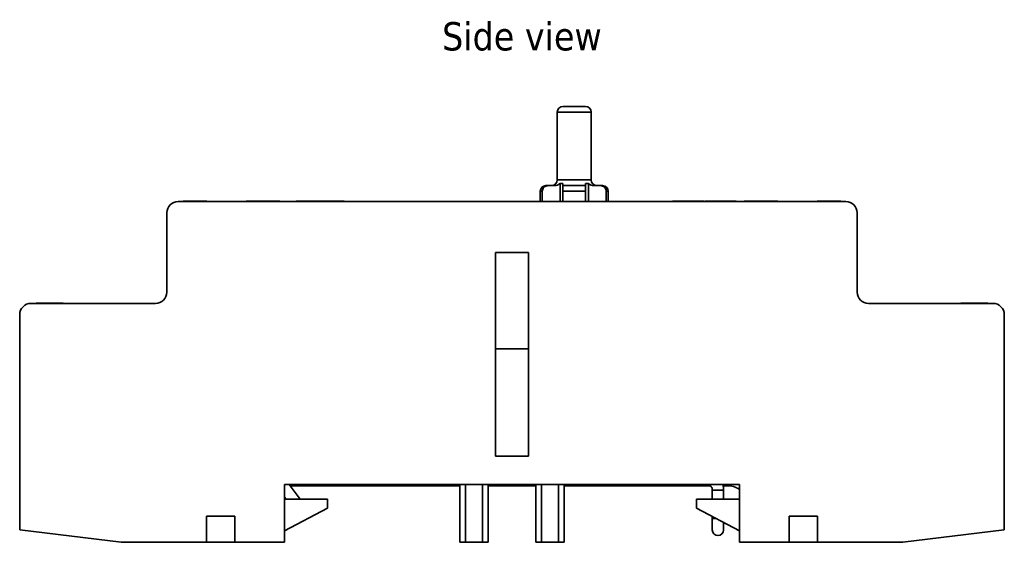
# Model space of a CAD drawing. Header units: millimetres. Extents: x 101 to 293, y 90 to 255.
# Tile 18 of 18: x 206 to 293, y 90 to 136. Entities that reach past the tile are written whole.
import ezdxf

# ---------------------------------------------------------------- set-up
doc = ezdxf.new("R2010")
doc.units = ezdxf.units.MM
for name, color, linetype, lineweight in [('Symbol (ISO)', 7, 'Continuous', 25), ('Visible (ISO)', 7, 'Continuous', 35), ('Visible Narrow (ISO)', 7, 'Continuous', 35)]:
    doc.layers.add(name, color=color, linetype=linetype, lineweight=lineweight)
doc.styles.add('Note Text (ISO)', font='tahoma.ttf')

msp = doc.modelspace()

# ---------------------------------------------------------------- linework, layer by layer
at = {"layer": 'Visible (ISO)'}
for p, q in [((254.048, 128.278), (256.048, 128.278)), ((253.548, 121.778), (253.548, 127.778)), ((256.548, 121.778), (256.548, 127.778)), ((252.548, 121.278), (252.757, 121.278)), ((252.757, 121.278), (253.316, 121.278)), ((253.799, 119.878), (253.799, 121.478)), ((254.048, 121.478), (253.799, 121.478)), ((254.048, 121.278), (256.048, 121.278)), ((256.297, 121.478), (256.048, 121.478)), ((256.297, 119.878), (256.297, 121.478)), ((256.78, 121.278), (257.339, 121.278)), ((257.339, 121.278), (257.548, 121.278)), ((252.048, 119.878), (252.048, 120.778)), ((252.22, 119.878), (252.22, 120.778)), ((254.048, 120.778), (254.048, 119.878)), ((256.048, 119.878), (256.048, 120.778)), ((257.877, 120.778), (257.877, 119.878)), ((258.048, 119.878), (258.048, 120.778)), ((279.048, 119.878), (220.048, 119.878)), ((220.503, 119.878), (220.503, 119.898)), ((221.235, 119.898), (220.548, 119.898)), ((220.548, 119.878), (220.548, 119.898)), ((221.451, 119.898), (221.235, 119.898)), ((221.235, 119.878), (221.235, 119.898)), ((222.548, 119.898), (221.451, 119.898)), ((221.451, 119.878), (221.451, 119.898)), ((222.548, 119.878), (222.548, 119.898)), ((222.593, 119.878), (222.593, 119.898)), ((227.354, 119.898), (226.048, 119.898)), ((226.048, 119.878), (226.048, 119.898)), ((227.354, 119.878), (227.354, 119.898)), ((229.048, 119.878), (229.048, 119.898)), ((230.47, 119.878), (230.47, 119.898)), ((231.052, 119.898), (230.47, 119.898)), ((231.052, 119.878), (231.052, 119.898)), ((231.074, 119.878), (231.074, 119.898)), ((233.094, 119.898), (233.06, 119.898)), ((233.06, 119.878), (233.06, 119.898)), ((233.094, 119.878), (233.094, 119.898)), ((234.722, 119.878), (234.722, 119.898)), ((263.738, 119.878), (263.738, 119.898)), ((264.223, 119.898), (263.738, 119.898)), ((264.641, 119.898), (264.223, 119.898)), ((264.223, 119.878), (264.223, 119.898)), ((264.643, 119.898), (264.641, 119.898)), ((264.641, 119.878), (264.641, 119.898)), ((264.652, 119.898), (264.643, 119.898)), ((264.643, 119.878), (264.643, 119.898)), ((264.662, 119.898), (264.652, 119.898)), ((264.652, 119.878), (264.652, 119.898)), ((266.008, 119.898), (264.662, 119.898)), ((264.662, 119.878), (264.662, 119.898)), ((266.257, 119.898), (266.008, 119.898)), ((266.008, 119.878), (266.008, 119.898)), ((266.268, 119.898), (266.257, 119.898)), ((266.257, 119.878), (266.257, 119.898)), ((266.276, 119.898), (266.268, 119.898)), ((266.268, 119.878), (266.268, 119.898)), ((266.278, 119.898), (266.276, 119.898)), ((266.276, 119.878), (266.276, 119.898)), ((266.506, 119.898), (266.278, 119.898)), ((266.278, 119.878), (266.278, 119.898)), ((266.506, 119.878), (266.506, 119.898)), ((266.587, 119.898), (269.358, 119.898)), ((266.587, 119.878), (266.587, 119.898)), ((269.358, 119.878), (269.358, 119.898)), ((271.354, 119.898), (270.048, 119.898)), ((270.048, 119.878), (270.048, 119.898)), ((271.354, 119.878), (271.354, 119.898)), ((273.048, 119.878), (273.048, 119.898)), ((276.503, 119.878), (276.503, 119.898)), ((276.506, 119.878), (276.506, 119.898)), ((277.66, 119.898), (277.64, 119.898)), ((277.64, 119.878), (277.64, 119.898)), ((277.66, 119.878), (277.66, 119.898)), ((278.59, 119.878), (278.59, 119.898)), ((278.593, 119.878), (278.593, 119.898)), ((219.048, 118.878), (219.048, 111.878)), ((280.048, 111.878), (280.048, 118.878)), ((248.088, 97.378), (248.088, 115.378)), ((248.088, 115.378), (251.008, 115.378)), ((251.008, 115.378), (251.008, 97.378)), ((218.048, 110.878), (207.048, 110.878)), ((207.507, 110.878), (207.507, 110.898)), ((207.508, 110.878), (207.508, 110.898)), ((207.759, 110.898), (207.527, 110.898)), ((207.527, 110.878), (207.527, 110.898)), ((207.759, 110.878), (207.759, 110.898)), ((209.569, 110.878), (209.569, 110.898)), ((209.588, 110.878), (209.588, 110.898)), ((209.589, 110.878), (209.589, 110.898)), ((209.89, 110.878), (209.89, 110.898)), ((292.048, 110.878), (281.048, 110.878)), ((289.206, 110.878), (289.206, 110.898)), ((289.208, 110.878), (289.208, 110.898)), ((289.227, 110.878), (289.227, 110.898)), ((289.449, 110.898), (289.245, 110.898)), ((289.245, 110.878), (289.245, 110.898)), ((291.251, 110.898), (289.449, 110.898)), ((289.449, 110.878), (289.449, 110.898)), ((291.251, 110.878), (291.251, 110.898)), ((291.269, 110.898), (291.251, 110.898)), ((291.269, 110.878), (291.269, 110.898)), ((291.288, 110.878), (291.288, 110.898)), ((291.545, 110.898), (291.29, 110.898)), ((291.29, 110.878), (291.29, 110.898)), ((291.545, 110.878), (291.545, 110.898)), ((291.551, 110.898), (291.545, 110.898)), ((291.551, 110.878), (291.551, 110.898)), ((291.589, 110.878), (291.589, 110.898)), ((206.048, 90.878), (206.048, 109.878)), ((293.048, 90.878), (293.048, 109.878)), ((248.088, 106.878), (251.008, 106.878)), ((248.088, 97.378), (251.008, 97.378)), ((229.448, 89.778), (229.448, 94.878)), ((229.448, 94.878), (269.648, 94.878)), ((230.838, 93.578), (229.873, 94.878)), ((244.948, 94.878), (244.948, 89.778)), ((247.448, 94.878), (247.448, 89.778)), ((251.648, 94.878), (251.648, 89.778)), ((254.148, 94.878), (254.148, 89.778)), ((269.648, 94.878), (269.648, 89.778)), ((230.548, 94.778), (244.948, 94.778)), ((247.595, 94.778), (247.448, 94.778)), ((247.595, 94.778), (251.502, 94.778)), ((251.648, 94.778), (251.502, 94.778)), ((254.148, 94.778), (267.084, 94.778)), ((267.248, 94.378), (267.248, 93.578)), ((268.197, 94.778), (268.548, 94.778)), ((268.248, 94.378), (268.248, 93.578)), ((229.593, 93.578), (229.448, 93.773)), ((229.448, 93.578), (233.248, 93.578)), ((233.248, 93.578), (233.248, 92.778)), ((265.848, 93.578), (269.648, 93.578)), ((265.848, 92.778), (265.848, 93.578)), ((233.248, 92.778), (229.448, 90.778)), ((269.648, 90.778), (265.848, 92.778)), ((222.548, 89.778), (222.548, 92.078)), ((222.548, 92.078), (225.048, 92.078)), ((225.048, 92.078), (225.048, 89.778)), ((267.248, 92.041), (267.248, 91.878)), ((267.248, 91.878), (267.248, 90.878)), ((268.248, 90.878), (268.248, 91.515)), ((274.048, 89.778), (274.048, 92.078)), ((274.048, 92.078), (276.548, 92.078)), ((276.548, 92.078), (276.548, 89.778)), ((206.048, 90.878), (215.007, 89.778)), ((284.089, 89.778), (293.048, 90.878)), ((215.007, 89.778), (222.548, 89.778)), ((225.048, 89.778), (222.548, 89.778)), ((225.048, 89.778), (229.448, 89.778)), ((244.948, 89.778), (245.448, 89.778)), ((246.948, 89.778), (245.448, 89.778)), ((246.948, 89.778), (247.448, 89.778)), ((251.648, 89.778), (252.148, 89.778)), ((253.648, 89.778), (252.148, 89.778)), ((253.648, 89.778), (254.148, 89.778)), ((269.648, 89.778), (274.048, 89.778)), ((276.548, 89.778), (274.048, 89.778)), ((276.548, 89.778), (284.089, 89.778))]:
    msp.add_line(p, q, dxfattribs=at)
for centre, radius, start, end in [((254.048, 127.778), 0.5, 90, 180), ((256.048, 127.778), 0.5, 0, 90), ((252.548, 120.778), 0.5, 90, 180), ((253.048, 121.778), 0.5, 270, 0), ((257.048, 121.778), 0.5, 180, 270), ((257.548, 120.778), 0.5, 0, 90), ((220.048, 118.878), 1, 90, 180), ((279.048, 118.878), 1, 0, 90), ((218.048, 111.878), 1, 270, 0), ((281.048, 111.878), 1, 180, 270), ((207.048, 109.878), 1, 90, 180), ((292.048, 109.878), 1, 0, 90), ((230.548, 92.778), 2, 90, 105.79603), ((268.548, 92.778), 2, 56.63299, 90), ((267.748, 90.878), 0.5, 180, 0)]:
    msp.add_arc(centre, radius, start, end, dxfattribs=at)
for points, degree, knots in [([(252.22, 120.778), (252.22, 120.838), (252.234, 120.909), (252.283, 121.022), (252.325, 121.083), (252.417, 121.172), (252.483, 121.214), (252.607, 121.263), (252.688, 121.278), (252.757, 121.278)], 3, [0, 0, 0, 0, 0.01811751, 0.01811751, 0.03679341, 0.03679341, 0.05631585, 0.05631585, 0.0769005, 0.0769005, 0.0769005, 0.0769005]), ([(253.316, 121.278), (253.392, 121.278), (253.482, 121.294), (253.624, 121.346), (253.701, 121.39), (253.772, 121.451), (253.786, 121.464), (253.799, 121.478)], 3, [0.07865124, 0.07865124, 0.07865124, 0.07865124, 0.10149505, 0.10149505, 0.1238387, 0.1238387, 0.12930862, 0.12930862, 0.12930862, 0.12930862]), ([(254.048, 121.478), (254.048, 121.464), (254.048, 121.451), (254.048, 121.39), (254.048, 121.346), (254.048, 121.294), (254.048, 121.278), (254.048, 121.278)], 3, [0.19246961, 0.19246961, 0.19246961, 0.19246961, 0.19793953, 0.19793953, 0.22028318, 0.22028318, 0.24312698, 0.24312698, 0.24312698, 0.24312698]), ([(254.048, 121.278), (254.048, 121.278), (254.048, 121.263), (254.048, 121.214), (254.048, 121.172), (254.048, 121.083), (254.048, 121.022), (254.048, 120.909), (254.048, 120.838), (254.048, 120.778)], 3, [-0.0769005, -0.0769005, -0.0769005, -0.0769005, -0.05631585, -0.05631585, -0.03679341, -0.03679341, -0.01811751, -0.01811751, 0, 0, 0, 0]), ([(256.048, 121.278), (256.048, 121.278), (256.048, 121.294), (256.048, 121.346), (256.048, 121.39), (256.048, 121.451), (256.048, 121.464), (256.048, 121.478)], 3, [0.07865124, 0.07865124, 0.07865124, 0.07865124, 0.10149505, 0.10149505, 0.1238387, 0.1238387, 0.12930862, 0.12930862, 0.12930862, 0.12930862]), ([(256.048, 120.778), (256.048, 120.838), (256.048, 120.909), (256.048, 121.022), (256.048, 121.083), (256.048, 121.172), (256.048, 121.214), (256.048, 121.263), (256.048, 121.278), (256.048, 121.278)], 3, [0, 0, 0, 0, 0.01811751, 0.01811751, 0.03679341, 0.03679341, 0.05631585, 0.05631585, 0.0769005, 0.0769005, 0.0769005, 0.0769005]), ([(256.297, 121.478), (256.311, 121.464), (256.325, 121.451), (256.395, 121.39), (256.473, 121.346), (256.614, 121.294), (256.704, 121.278), (256.78, 121.278)], 3, [0.19246961, 0.19246961, 0.19246961, 0.19246961, 0.19793953, 0.19793953, 0.22028318, 0.22028318, 0.24312698, 0.24312698, 0.24312698, 0.24312698]), ([(257.339, 121.278), (257.408, 121.278), (257.489, 121.263), (257.613, 121.214), (257.679, 121.172), (257.771, 121.083), (257.814, 121.022), (257.862, 120.909), (257.877, 120.838), (257.877, 120.778)], 3, [-0.0769005, -0.0769005, -0.0769005, -0.0769005, -0.05631585, -0.05631585, -0.03679341, -0.03679341, -0.01811751, -0.01811751, 0, 0, 0, 0]), ([(209.588, 110.898), (209.588, 110.898), (209.577, 110.898), (209.569, 110.898)], 2, [0, 0, 0, 1, 1.662874, 1.662874, 1.662874]), ([(209.777, 110.898), (209.714, 110.898), (209.606, 110.898), (209.589, 110.898)], 2, [0, 0, 0, 1, 1.172727, 1.172727, 1.172727]), ([(229.982, 94.731), (230.009, 94.74), (230.038, 94.749), (230.169, 94.784), (230.288, 94.808), (230.565, 94.848), (230.726, 94.864), (230.985, 94.876), (231.078, 94.878), (231.172, 94.878)], 3, [3.85785, 3.85785, 3.85785, 3.85785, 3.937695, 3.937695, 4.193876, 4.193876, 4.4766278, 4.4766278, 4.6291424, 4.6291424, 4.6291424, 4.6291424]), ([(231.172, 94.878), (230.989, 94.878), (230.809, 94.87), (230.479, 94.838), (230.328, 94.816), (230.117, 94.771), (230.044, 94.751), (229.982, 94.731)], 3, [1.6540429, 1.6540429, 1.6540429, 1.6540429, 1.9516294, 1.9516294, 2.2419755, 2.2419755, 2.4253354, 2.4253354, 2.4253354, 2.4253354]), ([(266.842, 94.878), (266.879, 94.878), (266.916, 94.872), (266.99, 94.845), (267.027, 94.825), (267.097, 94.769), (267.129, 94.733), (267.183, 94.652), (267.205, 94.607), (267.235, 94.513), (267.244, 94.464), (267.248, 94.402), (267.248, 94.39), (267.248, 94.378)], 3, [3.141593, 3.141593, 3.141593, 3.141593, 3.455752, 3.455752, 3.769911, 3.769911, 4.08407, 4.08407, 4.371977, 4.371977, 4.645331, 4.645331, 4.712389, 4.712389, 4.712389, 4.712389]), ([(268.168, 94.878), (268.17, 94.871), (268.172, 94.864), (268.22, 94.712), (268.245, 94.56), (268.248, 94.398), (268.248, 94.388), (268.248, 94.378)], 3, [4.3623462, 4.3623462, 4.3623462, 4.3623462, 4.3777388, 4.3777388, 4.6918981, 4.6918981, 4.712389, 4.712389, 4.712389, 4.712389])]:
    msp.add_open_spline(points, degree=degree, knots=knots, dxfattribs=at)
for points in [[(220.548, 119.898), (220.503, 119.898), (220.503, 119.898)], [(222.593, 119.898), (222.593, 119.898), (222.548, 119.898)], [(228.234, 119.898), (227.905, 119.898), (227.461, 119.898), (227.354, 119.898)], [(228.89, 119.898), (228.788, 119.898), (228.469, 119.898), (228.234, 119.898)], [(229.048, 119.898), (229.048, 119.898), (228.992, 119.898), (228.89, 119.898)], [(231.074, 119.898), (231.052, 119.898), (231.052, 119.898)], [(231.398, 119.898), (231.239, 119.898), (231.074, 119.898), (231.074, 119.898)], [(232.186, 119.898), (231.951, 119.898), (231.551, 119.898), (231.398, 119.898)], [(232.833, 119.898), (232.734, 119.898), (232.416, 119.898), (232.186, 119.898)], [(233.06, 119.898), (233.037, 119.898), (232.935, 119.898), (232.833, 119.898)], [(233.877, 119.898), (233.587, 119.898), (233.151, 119.898), (233.094, 119.898)], [(234.523, 119.898), (234.413, 119.898), (234.092, 119.898), (233.877, 119.898)], [(234.722, 119.898), (234.722, 119.898), (234.625, 119.898), (234.523, 119.898)], [(272.234, 119.898), (271.905, 119.898), (271.461, 119.898), (271.354, 119.898)], [(272.89, 119.898), (272.788, 119.898), (272.469, 119.898), (272.234, 119.898)], [(273.048, 119.898), (273.048, 119.898), (272.992, 119.898), (272.89, 119.898)], [(276.506, 119.898), (276.503, 119.898), (276.503, 119.898)], [(276.691, 119.898), (276.6, 119.898), (276.506, 119.898), (276.506, 119.898)], [(277.141, 119.898), (277.007, 119.898), (276.778, 119.898), (276.691, 119.898)], [(277.511, 119.898), (277.454, 119.898), (277.273, 119.898), (277.141, 119.898)], [(277.64, 119.898), (277.628, 119.898), (277.569, 119.898), (277.511, 119.898)], [(278.107, 119.898), (277.942, 119.898), (277.692, 119.898), (277.66, 119.898)], [(278.477, 119.898), (278.414, 119.898), (278.23, 119.898), (278.107, 119.898)], [(278.59, 119.898), (278.59, 119.898), (278.535, 119.898), (278.477, 119.898)], [(278.593, 119.898), (278.593, 119.898), (278.59, 119.898)], [(207.508, 110.898), (207.507, 110.898), (207.507, 110.898)], [(207.527, 110.898), (207.508, 110.898), (207.508, 110.898)], [(208.277, 110.898), (208.14, 110.898), (207.845, 110.898), (207.759, 110.898)], [(208.619, 110.898), (208.532, 110.898), (208.36, 110.898), (208.277, 110.898)], [(209.02, 110.898), (208.901, 110.898), (208.704, 110.898), (208.619, 110.898)], [(209.569, 110.898), (209.569, 110.898), (209.273, 110.898), (209.02, 110.898)], [(209.589, 110.898), (209.589, 110.898), (209.588, 110.898)], [(209.89, 110.898), (209.89, 110.898), (209.835, 110.898), (209.777, 110.898)], [(289.208, 110.898), (289.206, 110.898), (289.206, 110.898)], [(289.227, 110.898), (289.208, 110.898), (289.208, 110.898)], [(289.245, 110.898), (289.227, 110.898), (289.227, 110.898)], [(291.288, 110.898), (291.288, 110.898), (291.269, 110.898)], [(291.29, 110.898), (291.29, 110.898), (291.288, 110.898)], [(291.589, 110.898), (291.589, 110.898), (291.551, 110.898)]]:
    msp.add_open_spline(points, degree=2, dxfattribs=at)
at = {"layer": 'Visible Narrow (ISO)'}
for p, q in [((256.548, 127.778), (253.548, 127.778)), ((253.548, 121.778), (256.548, 121.778)), ((252.22, 120.778), (252.048, 120.778)), ((256.048, 120.778), (254.048, 120.778)), ((258.048, 120.778), (257.877, 120.778)), ((228.234, 119.878), (228.234, 119.898)), ((228.89, 119.878), (228.89, 119.898)), ((231.398, 119.878), (231.398, 119.898)), ((232.186, 119.878), (232.186, 119.898)), ((232.833, 119.878), (232.833, 119.898)), ((233.877, 119.878), (233.877, 119.898)), ((234.523, 119.878), (234.523, 119.898)), ((272.234, 119.878), (272.234, 119.898)), ((272.89, 119.878), (272.89, 119.898)), ((276.691, 119.878), (276.691, 119.898)), ((277.141, 119.878), (277.141, 119.898)), ((277.511, 119.878), (277.511, 119.898)), ((278.107, 119.878), (278.107, 119.898)), ((278.477, 119.878), (278.477, 119.898)), ((208.277, 110.878), (208.277, 110.898)), ((208.619, 110.878), (208.619, 110.898)), ((209.02, 110.878), (209.02, 110.898)), ((209.777, 110.878), (209.777, 110.898)), ((245.448, 94.878), (245.448, 89.778)), ((246.948, 94.878), (246.948, 89.778)), ((247.595, 94.778), (247.595, 94.878)), ((251.502, 94.878), (251.502, 94.778)), ((252.148, 94.878), (252.148, 89.778)), ((253.648, 94.878), (253.648, 89.778)), ((268.248, 94.378), (267.248, 94.378)), ((267.558, 91.878), (267.248, 91.878))]:
    msp.add_line(p, q, dxfattribs=at)

# ---------------------------------------------------------------- texts
at = {"layer": 'Symbol (ISO)', "insert": (243.373, 135.719), "char_height": 2.5, "width": 14.34157, "attachment_point": 1, "style": 'Note Text (ISO)'}
msp.add_mtext('{Side view}', dxfattribs=at)

doc.saveas('drawing.dxf')
